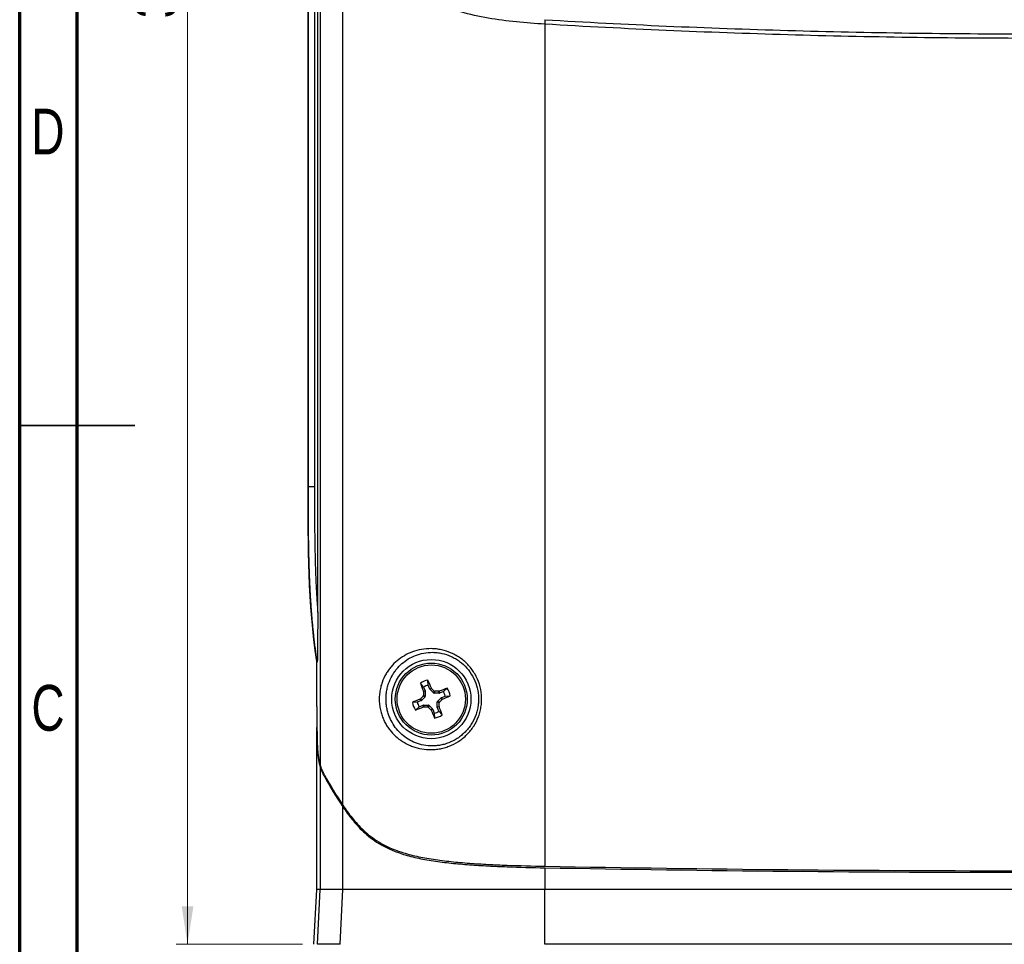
# Model space of a CAD drawing. Header units: inches. Extents: x 0.6 to 16.3, y 0.2 to 11.5.
# Tile 3 of 24: x 0.6 to 4, y 4.1 to 7.2. Entities that reach past the tile are written whole.
import ezdxf

# ---------------------------------------------------------------- set-up
doc = ezdxf.new("R2010")
doc.units = ezdxf.units.IN
doc.header["$MEASUREMENT"] = 0
doc.styles.add('SLDTEXTSTYLE0', font='TXT', dxfattribs={"width": 0.75})
doc.dimstyles.new('SLDDIMSTYLE2', dxfattribs={"dimtxt": 0.137795, "dimasz": 0.13, "dimexe": 0, "dimexo": 0.0625, "dimgap": 0.034449, "dimtad": 1, "dimlfac": 2, "dimrnd": 1e-09, "dimzin": 12, "dimdsep": 46, "dimtxsty": 'SLDTEXTSTYLE0', "dimsah": 1, "dimcen": 0.09, "dimadec": 0, "dimazin": 3, "dimtfac": 1, "dimtofl": 0, "dimtmove": 0, "dimatfit": 3, "dimfxl": 1, "dimfrac": 2, "dimtolj": 1, "dimtzin": 12, "dimarcsym": 0})

# ---------------------------------------------------------------- blocks, each defined once
blk = doc.blocks.new('_D_4')
at = {"color": 7, "linetype": 'Continuous', "lineweight": 18}
for p, q in [((1.6081, 4.0347), (1.6081, 3.6335)), ((6.4864, 4.0347), (6.4864, 3.6335)), ((1.6081, 3.6729), (6.4864, 3.6729))]:
    blk.add_line(p, q, dxfattribs=at)
for points in [[(1.6081, 3.6729), (1.7381, 3.6529), (1.7381, 3.6929)], [(6.4864, 3.6729), (6.3564, 3.6929), (6.3564, 3.6529)]]:
    blk.add_solid(points, dxfattribs=at)
at = {"color": 7, "linetype": 'Continuous', "lineweight": 18, "insert": (3.7169, 3.8505), "char_height": 0.1378, "attachment_point": 1, "style": 'SLDTEXTSTYLE0'}
blk.add_mtext('246.06', dxfattribs=at)
blk = doc.blocks.new('_D_5')
at = {"color": 7, "linetype": 'Continuous', "lineweight": 18}
for p, q in [((1.5687, 10.6991), (1.1248, 10.6991)), ((1.1642, 10.6991), (1.1642, 4.0741)), ((1.557, 4.0741), (1.1248, 4.0741))]:
    blk.add_line(p, q, dxfattribs=at)
for points in [[(1.1642, 10.6991), (1.1442, 10.5691), (1.1842, 10.5691)], [(1.1642, 4.0741), (1.1842, 4.2041), (1.1442, 4.2041)]]:
    blk.add_solid(points, dxfattribs=at)
at = {"color": 7, "linetype": 'Continuous', "lineweight": 18, "insert": (0.9865, 7.238), "char_height": 0.1378, "attachment_point": 1, "rotation": 90, "style": 'SLDTEXTSTYLE0'}
blk.add_mtext('336.6', dxfattribs=at)

msp = doc.modelspace()

# ---------------------------------------------------------------- linework, layer by layer
at = {"color": 7, "linetype": 'Continuous', "lineweight": 70}
for p, q in [((0.5906, 0.1969), (0.5906, 11.4961)), ((0.7874, 0.3937), (0.7874, 11.2992))]:
    msp.add_line(p, q, dxfattribs=at)
at = {"color": 7, "linetype": 'Continuous', "lineweight": 25}
for p, q in [((1.6952, 4.549), (1.6952, 10.2241)), ((1.6177, 10.0876), (1.6177, 4.6856)), ((1.6094, 5.2072), (1.6094, 9.566)), ((1.5762, 5.6366), (1.5762, 9.1366)), ((1.5774, 5.6366), (1.5774, 9.1366)), ((1.5982, 9.1366), (1.5982, 5.6366)), ((2.3855, 7.2172), (2.3855, 4.3408)), ((1.5774, 5.6366), (1.5762, 5.6366)), ((1.5982, 5.6366), (1.5774, 5.6366)), ((1.6062, 4.8866), (1.6062, 5.0402)), ((1.6065, 4.8866), (1.6065, 5.0431)), ((1.9712, 4.9529), (1.96, 4.9657)), ((1.9712, 4.9529), (1.9766, 4.9395)), ((1.9869, 4.9593), (1.9859, 4.9763)), ((1.9923, 4.946), (1.9869, 4.9593)), ((1.9923, 4.946), (1.9976, 4.9495)), ((1.9983, 4.9485), (1.993, 4.945)), ((1.9976, 4.9495), (1.9983, 4.9485)), ((2.0385, 4.9377), (2.0513, 4.9489)), ((1.9759, 4.9193), (1.9638, 4.9073)), ((1.9759, 4.9193), (1.9696, 4.9219)), ((1.9704, 4.9383), (1.9766, 4.9395)), ((1.9706, 4.9372), (1.9704, 4.9383)), ((1.9705, 4.924), (1.9768, 4.9214)), ((1.9768, 4.9384), (1.9706, 4.9372)), ((1.9768, 4.9384), (1.9768, 4.9214)), ((2.005, 4.9329), (1.993, 4.945)), ((2.005, 4.9329), (2.0076, 4.9392)), ((2.0097, 4.9384), (2.0071, 4.9321)), ((2.024, 4.932), (2.0071, 4.9321)), ((2.0186, 4.9039), (2.0307, 4.9159)), ((2.0228, 4.9382), (2.024, 4.9384)), ((2.024, 4.932), (2.0228, 4.9382)), ((2.024, 4.9384), (2.0252, 4.9322)), ((2.0385, 4.9377), (2.0252, 4.9322)), ((2.0342, 4.9106), (2.0307, 4.9159)), ((2.0316, 4.9165), (2.045, 4.922)), ((2.0316, 4.9165), (2.0351, 4.9112)), ((2.045, 4.922), (2.0619, 4.923)), ((1.9495, 4.9012), (1.9326, 4.9002)), ((1.956, 4.8855), (1.9432, 4.8743)), ((1.9629, 4.9067), (1.9495, 4.9012)), ((1.956, 4.8855), (1.9693, 4.891)), ((1.9594, 4.9119), (1.9604, 4.9126)), ((1.9629, 4.9067), (1.9594, 4.9119)), ((1.9604, 4.9126), (1.9638, 4.9073)), ((1.9705, 4.8848), (1.9693, 4.891)), ((1.9705, 4.8912), (1.9717, 4.885)), ((1.9705, 4.8912), (1.9874, 4.8911)), ((1.9717, 4.885), (1.9705, 4.8848)), ((1.9848, 4.8848), (1.9874, 4.8911)), ((1.9895, 4.8902), (1.9869, 4.8839)), ((1.9895, 4.8902), (2.0015, 4.8782)), ((2.024, 4.8991), (2.0177, 4.9018)), ((2.0177, 4.8848), (2.0177, 4.9018)), ((2.0177, 4.8848), (2.0239, 4.886)), ((2.0241, 4.8849), (2.0179, 4.8836)), ((2.0233, 4.8703), (2.0179, 4.8836)), ((2.0186, 4.9039), (2.0249, 4.9012)), ((2.0239, 4.886), (2.0241, 4.8849)), ((2.0351, 4.9112), (2.0342, 4.9106)), ((1.9962, 4.8747), (2.0015, 4.8782)), ((1.9969, 4.8737), (1.9962, 4.8747)), ((2.0022, 4.8772), (1.9969, 4.8737)), ((2.0022, 4.8772), (2.0076, 4.8639)), ((2.0076, 4.8639), (2.0086, 4.8469)), ((2.0233, 4.8703), (2.0345, 4.8575)), ((1.6062, 4.2616), (1.6062, 4.8151)), ((1.6177, 4.6798), (1.6177, 4.2616)), ((1.6952, 4.2616), (1.6952, 4.5437)), ((2.3855, 4.3355), (2.3855, 4.2616)), ((1.5964, 4.0741), (1.6062, 4.2616)), ((1.6081, 4.0741), (1.6177, 4.2616)), ((1.6952, 4.2616), (1.6177, 4.2616)), ((1.6857, 4.0741), (1.6952, 4.2616)), ((2.385, 4.0741), (2.3855, 4.2616)), ((5.709, 4.2616), (2.3855, 4.2616)), ((1.6857, 4.0741), (1.6081, 4.0741)), ((5.7095, 4.0741), (2.385, 4.0741))]:
    msp.add_line(p, q, dxfattribs=at)
at = {"color": 7, "linetype": 'Continuous', "lineweight": 35}
for p, q in [((0.5906, 5.8465), (0.9843, 5.8465)), ((0.7874, 5.8465), (0.5906, 5.8465))]:
    msp.add_line(p, q, dxfattribs=at)
at = {"color": 7, "linetype": 'Continuous', "lineweight": 25}
for radius in [0.1354, 0.123, 0.1167]:
    msp.add_circle((1.9973, 4.9116), radius, dxfattribs=at)
for centre, radius, start, end in [((1.9973, 4.9116), 0.0657, 99.9734, 124.5862), ((3.8496, 5.6739), 2.018, 200.5465, 201.378), ((1.9973, 4.9116), 0.0488, 102.2615, 122.298), ((0.1426, 4.1551), 2.018, 23.1815, 24.013), ((0.4547, 3.3811), 2.1998, 45.0968, 45.4391), ((2.7596, 3.0593), 2.018, 110.5465, 111.378), ((1.9973, 4.9116), 0.0657, 9.9734, 34.5862), ((3.5277, 3.3691), 2.1998, 135.0968, 135.4391), ((4.1702, 4.9034), 2.1998, 179.1205, 179.4627), ((1.9891, 2.7387), 2.1998, 89.1205, 89.4627), ((1.2407, 6.7663), 2.018, 293.1815, 294.013), ((1.9973, 4.9116), 0.0488, 12.2615, 32.298), ((2.7538, 3.0569), 2.018, 113.1815, 114.013), ((1.9973, 4.9116), 0.0657, 189.9734, 214.5862), ((1.2349, 6.7639), 2.018, 290.5465, 291.378), ((1.9973, 4.9116), 0.0488, 192.2615, 212.298), ((2.0054, 7.0845), 2.1998, 269.1205, 269.4627), ((3.5398, 6.4421), 2.1998, 225.0968, 225.4391), ((-0.1757, 4.9198), 2.1998, 359.1205, 359.4627), ((0.1449, 4.1493), 2.018, 20.5465, 21.378), ((0.4668, 6.4541), 2.1998, 315.0968, 315.4391), ((3.8519, 5.6681), 2.018, 203.1815, 204.013), ((1.9973, 4.9116), 0.0488, 282.2615, 302.298), ((1.9973, 4.9116), 0.0657, 279.9734, 304.5862)]:
    msp.add_arc(centre, radius, start, end, dxfattribs=at)
for centre, major_axis, ratio, start_param, end_param in [((1.9738, 4.9214), (-0.00278, 0.00116), 0.995546, 2.750469, 3.532716), ((1.9738, 4.9384), (-0.00296, -0.00058), 0.996045, 2.946, 3.337185), ((1.9951, 4.9471), (0.00251, 0.00166), 0.996045, 2.946, 3.337185), ((2.0071, 4.9351), (0.00116, 0.00278), 0.995546, 2.750469, 3.532716), ((2.0241, 4.935), (-0.00058, 0.00296), 0.996045, 2.946, 3.337185), ((2.0328, 4.9137), (0.00166, -0.00251), 0.996045, 2.946, 3.337185), ((1.9617, 4.9095), (-0.00166, 0.00251), 0.996045, 2.946, 3.337185), ((1.9704, 4.8882), (0.00058, -0.00296), 0.996045, 2.946, 3.337185), ((1.9874, 4.8881), (-0.00116, -0.00278), 0.995546, 2.750469, 3.532716), ((2.0207, 4.9018), (0.00278, -0.00116), 0.995546, 2.750469, 3.532716), ((2.0207, 4.8848), (0.00296, 0.00058), 0.996045, 2.946, 3.337185), ((1.9994, 4.8761), (-0.00251, -0.00166), 0.996045, 2.946, 3.337185), ((9.1829, 5.2052), (7.7051, 0), 0.36397, 3.341987, 3.379718), ((9.1829, 5.2106), (7.7051, 0), 0.36397, 3.342205, 3.379718), ((4.0473, 16.083), (32.3042, 0), 0.36397, 4.660924, 4.763854), ((4.0473, 16.0777), (32.3042, 0), 0.36397, 4.660924, 4.763854)]:
    msp.add_ellipse(centre, major_axis=major_axis, ratio=ratio, start_param=start_param, end_param=end_param, dxfattribs=at)
for points, knots in [([(2.3855, 7.2172), (2.3528, 7.2191), (2.3203, 7.2216), (2.2557, 7.2282), (2.2236, 7.2323), (2.1601, 7.2432), (2.1287, 7.25), (2.0825, 7.2634), (2.0672, 7.2685), (2.0376, 7.2798), (2.0233, 7.2861), (1.9957, 7.3002), (1.9825, 7.3081), (1.9573, 7.3254), (1.9457, 7.3348), (1.9242, 7.355), (1.9144, 7.3659), (1.8964, 7.3891), (1.8882, 7.4017), (1.874, 7.4277), (1.8678, 7.4414), (1.86, 7.4629), (1.8576, 7.4702), (1.8533, 7.4853), (1.8513, 7.4931), (1.8464, 7.5166), (1.8443, 7.5326), (1.8425, 7.5569), (1.8421, 7.565), (1.8418, 7.5815), (1.8418, 7.5897), (1.8418, 7.598)], [0, 0, 0, 0, 0.125, 0.125, 0.25, 0.25, 0.375, 0.375, 0.4375, 0.4375, 0.5, 0.5, 0.5625, 0.5625, 0.625, 0.625, 0.6875, 0.6875, 0.75, 0.75, 0.8125, 0.8125, 0.84375, 0.84375, 0.875, 0.875, 0.9375, 0.9375, 0.96875, 0.96875, 1, 1, 1, 1]), ([(5.709, 7.2172), (5.4326, 7.2009), (5.1559, 7.1888), (4.6017, 7.1728), (4.3245, 7.1688), (3.9087, 7.1688), (3.77, 7.1698), (3.4928, 7.1738), (3.3543, 7.1768), (2.9388, 7.1888), (2.6619, 7.2009), (2.3855, 7.2172)], [0, 0, 0, 0, 0.25, 0.25, 0.5, 0.5, 0.625, 0.625, 0.75, 0.75, 1, 1, 1, 1]), ([(2.3859, 7.2325), (2.5241, 7.2241), (2.6624, 7.217), (2.9391, 7.2049), (3.0775, 7.1999), (3.3545, 7.192), (3.493, 7.189), (3.7701, 7.1851), (3.9087, 7.1841), (4.1859, 7.1841), (4.3244, 7.1851), (4.6015, 7.189), (4.7401, 7.192), (5.0171, 7.1999), (5.1555, 7.2049), (5.4322, 7.217), (5.5704, 7.2241), (5.7086, 7.2325)], [0, 0, 0, 0, 0.125, 0.125, 0.25, 0.25, 0.375, 0.375, 0.5, 0.5, 0.625, 0.625, 0.75, 0.75, 0.875, 0.875, 1, 1, 1, 1]), ([(1.6078, 5.0374), (1.6069, 5.0438), (1.605, 5.0566), (1.6023, 5.0758), (1.5998, 5.095), (1.5975, 5.1143), (1.5953, 5.1335), (1.5933, 5.1528), (1.5915, 5.1721), (1.5898, 5.1913), (1.5883, 5.2106), (1.5868, 5.2299), (1.5856, 5.2492), (1.5844, 5.2686), (1.5833, 5.2879), (1.5824, 5.3072), (1.5816, 5.3266), (1.5808, 5.3459), (1.5802, 5.3653), (1.5796, 5.3846), (1.5792, 5.404), (1.5787, 5.4233), (1.5784, 5.4427), (1.5781, 5.4621), (1.5779, 5.4815), (1.5777, 5.5008), (1.5776, 5.5202), (1.5775, 5.5396), (1.5775, 5.559), (1.5774, 5.5784), (1.5774, 5.5978), (1.5774, 5.6172), (1.5774, 5.6301), (1.5774, 5.6366)], [0, 0, 0, 0, 0.032331, 0.064637, 0.096924, 0.129192, 0.161447, 0.193691, 0.225925, 0.258153, 0.290377, 0.322598, 0.354817, 0.387037, 0.419259, 0.451483, 0.483711, 0.515943, 0.54818, 0.580421, 0.612669, 0.644921, 0.677179, 0.709443, 0.741711, 0.773985, 0.806263, 0.838545, 0.870831, 0.90312, 0.935412, 0.967705, 1, 1, 1, 1]), ([(1.5982, 5.6366), (1.5982, 5.6276), (1.5982, 5.6097), (1.5982, 5.5739), (1.5983, 5.5291), (1.5987, 5.4754), (1.5995, 5.4217), (1.6008, 5.368), (1.6024, 5.3232), (1.6042, 5.2875), (1.6057, 5.2605), (1.6074, 5.2339), (1.6087, 5.216), (1.6094, 5.2072)], [0, 0, 0, 0, 0.0625149, 0.1250296, 0.2500585, 0.3750721, 0.5000627, 0.6250329, 0.7499944, 0.8132817, 0.8749715, 0.9381812, 1, 1, 1, 1]), ([(1.6094, 5.2072), (1.6093, 5.1999), (1.6092, 5.1856), (1.6091, 5.1642), (1.6089, 5.1431), (1.6086, 5.1148), (1.6083, 5.0796), (1.608, 5.0514), (1.6078, 5.0374)], [0, 0, 0, 0, 0.127467, 0.253288, 0.377465, 0.500006, 0.752347, 1, 1, 1, 1]), ([(1.9974, 5.084), (2.0032, 5.0839), (2.009, 5.0835), (2.0206, 5.0822), (2.0264, 5.0813), (2.0437, 5.0776), (2.055, 5.074), (2.0715, 5.0667), (2.0769, 5.064), (2.0875, 5.0579), (2.0927, 5.0547), (2.1075, 5.044), (2.1166, 5.0359), (2.1333, 5.0174), (2.1406, 5.0074), (2.1528, 4.9859), (2.1579, 4.9743), (2.1653, 4.9507), (2.1677, 4.9385), (2.1692, 4.9198), (2.1694, 4.9135), (2.1691, 4.9011), (2.1686, 4.8949), (2.167, 4.8826), (2.1658, 4.8765), (2.1628, 4.8644), (2.161, 4.8583), (2.1545, 4.8409), (2.149, 4.8298), (2.139, 4.8141), (2.1353, 4.809), (2.1276, 4.7993), (2.1235, 4.7948), (2.1149, 4.7861), (2.1103, 4.782), (2.1008, 4.7743), (2.0957, 4.7706), (2.0804, 4.7607), (2.0696, 4.7552), (2.0528, 4.7488), (2.0471, 4.7469), (2.0356, 4.7438), (2.0298, 4.7425), (2.0183, 4.7406), (2.0125, 4.74), (2.001, 4.7392), (1.9952, 4.7391), (1.9782, 4.7396), (1.9673, 4.741), (1.9514, 4.7444), (1.9462, 4.7458), (1.9361, 4.749), (1.9311, 4.7508), (1.9167, 4.7568), (1.9076, 4.7615), (1.8907, 4.7722), (1.8828, 4.7782), (1.8682, 4.7914), (1.8615, 4.7986), (1.8524, 4.8103), (1.8495, 4.8144), (1.844, 4.8229), (1.8414, 4.8274), (1.8365, 4.8366), (1.8343, 4.8414), (1.8302, 4.8515), (1.8283, 4.8567), (1.825, 4.8677), (1.8236, 4.8734), (1.8219, 4.8821), (1.8215, 4.8851), (1.8206, 4.8911), (1.8203, 4.8942), (1.8195, 4.9035), (1.8193, 4.9097), (1.8197, 4.9222), (1.8202, 4.9285), (1.8218, 4.9407), (1.8229, 4.9465), (1.8257, 4.9579), (1.8273, 4.9635), (1.8329, 4.9792), (1.8374, 4.9887), (1.8451, 5.0021), (1.8479, 5.0064), (1.8537, 5.0146), (1.8567, 5.0185), (1.8662, 5.0297), (1.8731, 5.0366), (1.8882, 5.0492), (1.8965, 5.0549), (1.9139, 5.065), (1.9231, 5.0694), (1.9426, 5.0765), (1.9529, 5.0794), (1.9747, 5.0832), (1.9859, 5.0841), (1.9974, 5.084)], [0, 0, 0, 0, 0.015625, 0.015625, 0.03125, 0.03125, 0.0625, 0.0625, 0.078125, 0.078125, 0.09375, 0.09375, 0.125, 0.125, 0.15625, 0.15625, 0.1875, 0.1875, 0.21875, 0.21875, 0.234375, 0.234375, 0.25, 0.25, 0.265625, 0.265625, 0.28125, 0.28125, 0.3125, 0.3125, 0.328125, 0.328125, 0.34375, 0.34375, 0.359375, 0.359375, 0.375, 0.375, 0.40625, 0.40625, 0.421875, 0.421875, 0.4375, 0.4375, 0.453125, 0.453125, 0.46875, 0.46875, 0.5, 0.5, 0.515625, 0.515625, 0.53125, 0.53125, 0.5625, 0.5625, 0.59375, 0.59375, 0.625, 0.625, 0.640625, 0.640625, 0.65625, 0.65625, 0.671875, 0.671875, 0.6875, 0.6875, 0.703125, 0.703125, 0.710937, 0.710937, 0.71875, 0.71875, 0.734375, 0.734375, 0.75, 0.75, 0.765625, 0.765625, 0.78125, 0.78125, 0.8125, 0.8125, 0.828125, 0.828125, 0.84375, 0.84375, 0.875, 0.875, 0.90625, 0.90625, 0.9375, 0.9375, 0.96875, 0.96875, 1, 1, 1, 1]), ([(2.002, 5.0715), (1.9915, 5.0716), (1.9813, 5.0707), (1.9616, 5.0671), (1.9523, 5.0644), (1.9348, 5.0576), (1.9265, 5.0535), (1.911, 5.0441), (1.9037, 5.0387), (1.8904, 5.027), (1.8843, 5.0207), (1.8758, 5.0103), (1.8731, 5.0067), (1.868, 4.9992), (1.8656, 4.9952), (1.8587, 4.983), (1.8548, 4.9743), (1.8498, 4.9599), (1.8483, 4.9548), (1.8458, 4.9444), (1.8448, 4.939), (1.8433, 4.9278), (1.8429, 4.922), (1.8425, 4.9106), (1.8427, 4.9048), (1.8435, 4.8933), (1.8443, 4.8876), (1.8463, 4.8768), (1.8475, 4.8716), (1.8504, 4.8615), (1.852, 4.8567), (1.8556, 4.8474), (1.8576, 4.843), (1.864, 4.8303), (1.8688, 4.8224), (1.8795, 4.8079), (1.8854, 4.8013), (1.8981, 4.789), (1.9051, 4.7834), (1.9201, 4.7733), (1.9281, 4.7688), (1.9453, 4.7612), (1.9545, 4.7581), (1.9736, 4.7536), (1.9835, 4.7522), (1.9989, 4.7516), (2.0042, 4.7516), (2.0147, 4.7523), (2.02, 4.7529), (2.0305, 4.7546), (2.0358, 4.7557), (2.0463, 4.7586), (2.0516, 4.7603), (2.067, 4.7663), (2.0769, 4.7713), (2.091, 4.7805), (2.0957, 4.7839), (2.1044, 4.7911), (2.1086, 4.7949), (2.1166, 4.8029), (2.1203, 4.8072), (2.1274, 4.8161), (2.1308, 4.8208), (2.14, 4.8354), (2.1451, 4.8456), (2.151, 4.8618), (2.1527, 4.8673), (2.1555, 4.8785), (2.1566, 4.8842), (2.1581, 4.8955), (2.1586, 4.9012), (2.1589, 4.9127), (2.1588, 4.9185), (2.1574, 4.9358), (2.1553, 4.9471), (2.1486, 4.969), (2.1441, 4.9798), (2.1329, 4.9998), (2.1263, 5.0091), (2.1112, 5.0263), (2.1028, 5.0339), (2.0892, 5.0439), (2.0845, 5.047), (2.0748, 5.0527), (2.0698, 5.0552), (2.0547, 5.0621), (2.0444, 5.0655), (2.0285, 5.069), (2.0232, 5.0699), (2.0126, 5.0711), (2.0073, 5.0714), (2.002, 5.0715)], [0, 0, 0, 0, 0.03125, 0.03125, 0.0625, 0.0625, 0.09375, 0.09375, 0.125, 0.125, 0.15625, 0.15625, 0.171875, 0.171875, 0.1875, 0.1875, 0.21875, 0.21875, 0.234375, 0.234375, 0.25, 0.25, 0.265625, 0.265625, 0.28125, 0.28125, 0.296875, 0.296875, 0.3125, 0.3125, 0.328125, 0.328125, 0.34375, 0.34375, 0.375, 0.375, 0.40625, 0.40625, 0.4375, 0.4375, 0.46875, 0.46875, 0.5, 0.5, 0.53125, 0.53125, 0.546875, 0.546875, 0.5625, 0.5625, 0.578125, 0.578125, 0.59375, 0.59375, 0.625, 0.625, 0.640625, 0.640625, 0.65625, 0.65625, 0.671875, 0.671875, 0.6875, 0.6875, 0.71875, 0.71875, 0.734375, 0.734375, 0.75, 0.75, 0.765625, 0.765625, 0.78125, 0.78125, 0.8125, 0.8125, 0.84375, 0.84375, 0.875, 0.875, 0.90625, 0.90625, 0.921875, 0.921875, 0.9375, 0.9375, 0.96875, 0.96875, 0.984375, 0.984375, 1, 1, 1, 1]), ([(1.9696, 4.9219), (1.9698, 4.9222), (1.9702, 4.9227), (1.9705, 4.9235), (1.9705, 4.9239), (1.9705, 4.924)], [0, 0, 0, 0, 0.429988, 0.859984, 1, 1, 1, 1]), ([(2.0076, 4.9392), (2.0078, 4.939), (2.0084, 4.9386), (2.0091, 4.9384), (2.0096, 4.9384), (2.0097, 4.9384)], [0, 0, 0, 0, 0.429988, 0.859984, 1, 1, 1, 1]), ([(1.6062, 4.8866), (1.6062, 4.883), (1.6062, 4.8758), (1.6062, 4.8651), (1.6063, 4.8549), (1.6063, 4.845), (1.6063, 4.8355), (1.6064, 4.8264), (1.6065, 4.8177), (1.6066, 4.8054), (1.6068, 4.7899), (1.6073, 4.7682), (1.6083, 4.7448), (1.6098, 4.7262), (1.6114, 4.714), (1.6126, 4.7065), (1.614, 4.6992), (1.6157, 4.6922), (1.617, 4.6878), (1.6177, 4.6856)], [0, 0, 0, 0, 0.047135, 0.092659, 0.136588, 0.178939, 0.219731, 0.258988, 0.296734, 0.332997, 0.419185, 0.499878, 0.625553, 0.749431, 0.795476, 0.843291, 0.893143, 0.945294, 1, 1, 1, 1]), ([(1.6065, 4.8866), (1.6065, 4.8747), (1.6065, 4.8627), (1.6064, 4.8388), (1.6063, 4.8269), (1.6062, 4.8151)], [0, 0, 0, 0, 0.5, 0.5, 1, 1, 1, 1]), ([(1.9869, 4.8839), (1.9867, 4.8842), (1.9861, 4.8846), (1.9854, 4.8848), (1.9849, 4.8848), (1.9848, 4.8848)], [0, 0, 0, 0, 0.429988, 0.859984, 1, 1, 1, 1]), ([(2.0249, 4.9012), (2.0247, 4.901), (2.0243, 4.9005), (2.024, 4.8997), (2.024, 4.8992), (2.024, 4.8991)], [0, 0, 0, 0, 0.429988, 0.859984, 1, 1, 1, 1]), ([(1.6062, 4.8151), (1.6063, 4.801), (1.6065, 4.7873), (1.607, 4.7675), (1.6072, 4.761), (1.6077, 4.7483), (1.608, 4.7421), (1.6092, 4.7243), (1.6103, 4.7138), (1.6126, 4.6997), (1.6135, 4.6953), (1.6155, 4.6871), (1.6165, 4.6833), (1.6177, 4.6798)], [0, 0, 0, 0, 0.25, 0.25, 0.375, 0.375, 0.5, 0.5, 0.75, 0.75, 0.875, 0.875, 1, 1, 1, 1]), ([(1.6177, 4.6856), (1.6181, 4.6844), (1.6189, 4.682), (1.6201, 4.6785), (1.6214, 4.675), (1.6228, 4.6716), (1.6242, 4.6682), (1.6257, 4.6648), (1.6272, 4.6615), (1.6289, 4.6582), (1.6306, 4.6549), (1.6317, 4.6528), (1.6323, 4.6517)], [0, 0, 0, 0, 0.085779, 0.174604, 0.266525, 0.361588, 0.459833, 0.561299, 0.666019, 0.774024, 0.885343, 1, 1, 1, 1]), ([(1.6177, 4.6798), (1.6199, 4.673), (1.6222, 4.6671), (1.627, 4.6564), (1.6294, 4.6515), (1.632, 4.647)], [0, 0, 0, 0, 0.5, 0.5, 1, 1, 1, 1]), ([(1.6952, 4.549), (1.7048, 4.5346), (1.7151, 4.5203), (1.738, 4.4919), (1.7506, 4.4777), (1.7728, 4.457), (1.7807, 4.4502), (1.7981, 4.4367), (1.8077, 4.4301), (1.8396, 4.4107), (1.8648, 4.3988), (1.9042, 4.3861), (1.9125, 4.3836), (1.9295, 4.379), (1.9383, 4.3769), (1.9565, 4.3728), (1.9659, 4.371), (1.985, 4.3675), (1.9946, 4.3659), (2.0241, 4.3614), (2.0444, 4.3589), (2.0754, 4.3556), (2.0859, 4.3546), (2.1068, 4.3528), (2.1174, 4.3519), (2.1491, 4.3496), (2.1703, 4.3483), (2.2131, 4.3461), (2.2346, 4.3451), (2.2991, 4.3427), (2.3422, 4.3416), (2.3855, 4.3408)], [0, 0, 0, 0, 0.125, 0.125, 0.25, 0.25, 0.3125, 0.3125, 0.375, 0.375, 0.5, 0.5, 0.53125, 0.53125, 0.5625, 0.5625, 0.59375, 0.59375, 0.625, 0.625, 0.6875, 0.6875, 0.71875, 0.71875, 0.75, 0.75, 0.8125, 0.8125, 0.875, 0.875, 1, 1, 1, 1]), ([(1.6952, 4.5437), (1.7048, 4.5293), (1.7151, 4.515), (1.738, 4.4865), (1.7506, 4.4724), (1.7728, 4.4517), (1.7807, 4.4448), (1.7981, 4.4314), (1.8077, 4.4248), (1.8396, 4.4054), (1.8648, 4.3935), (1.9042, 4.3807), (1.9125, 4.3783), (1.9295, 4.3737), (1.9383, 4.3716), (1.9565, 4.3675), (1.9659, 4.3656), (1.985, 4.3621), (1.9946, 4.3605), (2.0241, 4.3561), (2.0444, 4.3535), (2.0754, 4.3503), (2.0859, 4.3493), (2.1068, 4.3475), (2.1174, 4.3466), (2.1491, 4.3443), (2.1703, 4.343), (2.2131, 4.3407), (2.2346, 4.3398), (2.2991, 4.3374), (2.3422, 4.3363), (2.3855, 4.3355)], [0, 0, 0, 0, 0.125, 0.125, 0.25, 0.25, 0.3125, 0.3125, 0.375, 0.375, 0.5, 0.5, 0.53125, 0.53125, 0.5625, 0.5625, 0.59375, 0.59375, 0.625, 0.625, 0.6875, 0.6875, 0.71875, 0.71875, 0.75, 0.75, 0.8125, 0.8125, 0.875, 0.875, 1, 1, 1, 1]), ([(2.3855, 4.2616), (2.335, 4.2616), (2.289, 4.2616), (2.2265, 4.2616), (2.2068, 4.2616), (2.1788, 4.2616), (2.1698, 4.2616), (2.1566, 4.2616), (2.1523, 4.2616), (2.146, 4.2616), (2.1439, 4.2616), (2.1407, 4.2616), (2.1397, 4.2616), (2.1381, 4.2616), (2.1376, 4.2616), (2.1368, 4.2616), (2.1366, 4.2616), (2.1361, 4.2616), (2.1359, 4.2616), (2.1352, 4.2616), (2.1348, 4.2616), (2.1341, 4.2616), (2.1337, 4.2616), (2.1327, 4.2616), (2.132, 4.2616), (2.1298, 4.2616), (2.1284, 4.2616), (2.1241, 4.2616), (2.1213, 4.2616), (2.1129, 4.2616), (2.1074, 4.2616), (2.0911, 4.2616), (2.0807, 4.2616), (2.0604, 4.2616), (2.0507, 4.2616), (2.0366, 4.2616), (2.0319, 4.2616), (2.0251, 4.2616), (2.0229, 4.2616), (2.0196, 4.2616), (2.0185, 4.2616), (2.0168, 4.2616), (2.0163, 4.2616), (2.0152, 4.2616), (2.0147, 4.2616), (2.0135, 4.2616), (2.0128, 4.2616), (2.0115, 4.2616), (2.0108, 4.2616), (2.0089, 4.2616), (2.0076, 4.2616), (2.0038, 4.2616), (2.0012, 4.2616), (1.9936, 4.2616), (1.9887, 4.2616), (1.974, 4.2616), (1.9646, 4.2616), (1.9375, 4.2616), (1.9208, 4.2616), (1.8901, 4.2616), (1.8756, 4.2616), (1.8551, 4.2616), (1.8485, 4.2616), (1.8389, 4.2616), (1.8358, 4.2616), (1.8311, 4.2616), (1.8296, 4.2616), (1.8273, 4.2616), (1.8266, 4.2616), (1.8254, 4.2616), (1.8251, 4.2616), (1.8243, 4.2616), (1.8239, 4.2616), (1.8232, 4.2616), (1.8229, 4.2616), (1.8223, 4.2616), (1.822, 4.2616), (1.8211, 4.2616), (1.8205, 4.2616), (1.8186, 4.2616), (1.8174, 4.2616), (1.8138, 4.2616), (1.8114, 4.2616), (1.8042, 4.2616), (1.7995, 4.2616), (1.7902, 4.2616), (1.7856, 4.2616), (1.7789, 4.2616), (1.7767, 4.2616), (1.7734, 4.2616), (1.7723, 4.2616), (1.7707, 4.2616), (1.7701, 4.2616), (1.7693, 4.2616), (1.769, 4.2616), (1.7686, 4.2616), (1.7685, 4.2616), (1.7682, 4.2616), (1.7681, 4.2616), (1.7678, 4.2616), (1.7677, 4.2616), (1.7676, 4.2616), (1.7675, 4.2616), (1.7672, 4.2616), (1.767, 4.2616), (1.7664, 4.2616), (1.766, 4.2616), (1.7649, 4.2616), (1.7641, 4.2616), (1.7618, 4.2616), (1.7602, 4.2616), (1.7556, 4.2616), (1.7526, 4.2616), (1.7434, 4.2616), (1.7373, 4.2616), (1.7191, 4.2616), (1.7071, 4.2616), (1.6952, 4.2616)], [0, 0, 0, 0, 0.125, 0.125, 0.1875, 0.1875, 0.21875, 0.21875, 0.234375, 0.234375, 0.242188, 0.242188, 0.246094, 0.246094, 0.248047, 0.248047, 0.249023, 0.249023, 0.25, 0.25, 0.250977, 0.250977, 0.251953, 0.251953, 0.253906, 0.253906, 0.257812, 0.257812, 0.265625, 0.265625, 0.28125, 0.28125, 0.3125, 0.3125, 0.34375, 0.34375, 0.359375, 0.359375, 0.367188, 0.367188, 0.371094, 0.371094, 0.373047, 0.373047, 0.375, 0.375, 0.376953, 0.376953, 0.378906, 0.378906, 0.382812, 0.382812, 0.390625, 0.390625, 0.40625, 0.40625, 0.4375, 0.4375, 0.5, 0.5, 0.5625, 0.5625, 0.59375, 0.59375, 0.609375, 0.609375, 0.617188, 0.617188, 0.621094, 0.621094, 0.623047, 0.623047, 0.625, 0.625, 0.626953, 0.626953, 0.628906, 0.628906, 0.632812, 0.632812, 0.640625, 0.640625, 0.65625, 0.65625, 0.6875, 0.6875, 0.71875, 0.71875, 0.734375, 0.734375, 0.742188, 0.742188, 0.746094, 0.746094, 0.748047, 0.748047, 0.749023, 0.749023, 0.75, 0.75, 0.750977, 0.750977, 0.751953, 0.751953, 0.753906, 0.753906, 0.757812, 0.757812, 0.765625, 0.765625, 0.78125, 0.78125, 0.8125, 0.8125, 0.875, 0.875, 1, 1, 1, 1])]:
    msp.add_open_spline(points, degree=3, knots=knots, dxfattribs=at)
for points in [[(2.3859, 7.2325), (2.3857, 7.2279), (2.3856, 7.2225), (2.3855, 7.2172)], [(1.6062, 5.0402), (1.5762, 5.2378), (1.5762, 5.4372), (1.5762, 5.6366)], [(1.6062, 5.0402), (1.6066, 5.0402), (1.6072, 5.0392), (1.6078, 5.0374)], [(1.6177, 4.2616), (1.6115, 4.2616), (1.6077, 4.2616), (1.6062, 4.2616)]]:
    msp.add_open_spline(points, degree=3, dxfattribs=at)

# ---------------------------------------------------------------- texts
at = {"color": 7, "linetype": 'Continuous', "lineweight": 0, "char_height": 0.1562, "attachment_point": 2, "style": 'SLDTEXTSTYLE0'}
for s, insert in [('D', (0.6871, 6.9284)), ('C', (0.6873, 4.9599))]:
    msp.add_mtext(s, dxfattribs=dict(at, insert=insert))

# ---------------------------------------------------------------- dimensions: what is measured, and where the dimension line sits
at = {"color": 7, "linetype": 'Continuous', "lineweight": 18}
dim = msp.add_linear_dim(base=(1.1642, 4.0741), p1=(1.6081, 10.6991), p2=(1.5964, 4.0741), angle=90, text='336.6', dimstyle='SLDDIMSTYLE2', dxfattribs=at)
dim.commit()
dim.dimension.update_dxf_attribs({"geometry": '_D_5', "text_midpoint": (1.1642, 7.4671), "dimtype": 160})
dim = msp.add_linear_dim(base=(6.4864, 3.6729), p1=(1.6081, 4.0741), p2=(6.4864, 4.0741), text='246.06', dimstyle='SLDDIMSTYLE2', dxfattribs=at)
dim.commit()
dim.dimension.update_dxf_attribs({"geometry": '_D_4', "text_midpoint": (3.9969, 3.6729), "dimtype": 160})

doc.saveas('drawing.dxf')
